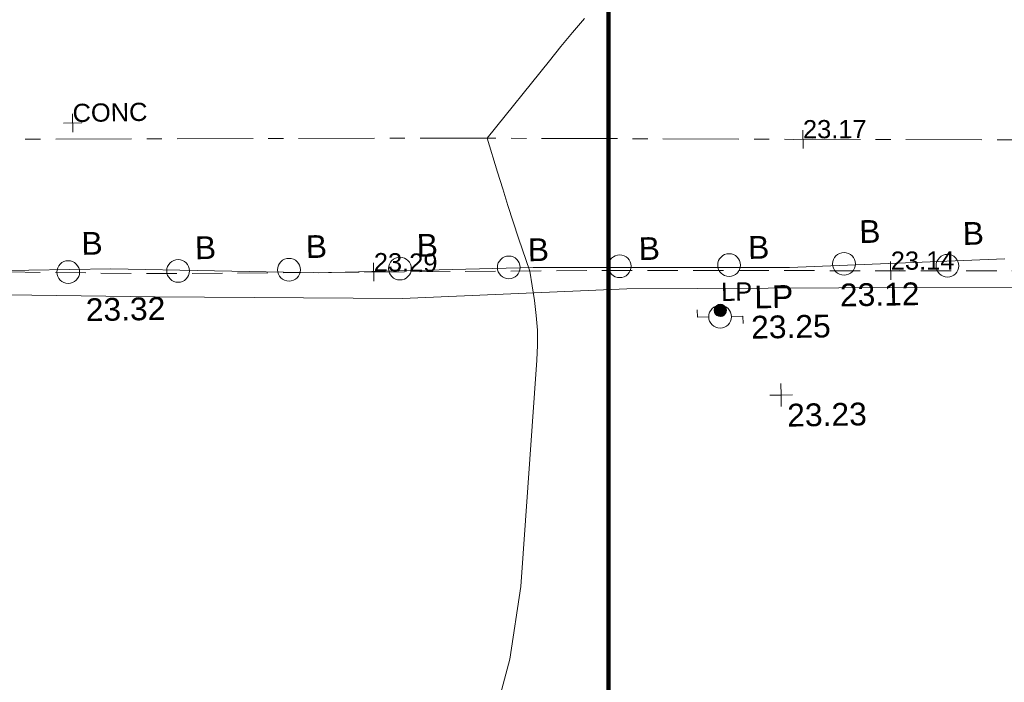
# Model space of a CAD drawing. Header units: millimetres. Extents: x -287732 to 520720, y -103372 to 287754.
# Tile 6 of 256: x -226877 to -210665, y -43230 to -32318. Entities that reach past the tile are written whole.
import ezdxf

# ---------------------------------------------------------------- set-up
doc = ezdxf.new("R2010")
doc.units = ezdxf.units.MM
for name, pattern in [('IMPORT-CENTER _6_', [2000, 1250, -250, 250, -250]), ('IMPORT-DASHED _2_', [750, 500, -250]), ('IMPORT-UG_ELEC_STREET LIGHTING_QLB2 _2_', [2700, 1500, -300.0000000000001, 0, -250, 150, -300.0000000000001, 0, -200])]:
    doc.linetypes.add(name, pattern=pattern)
for name, color, linetype, lineweight, true_color in [('00_TOPO_FURN_BOLLARD', 7, 'Continuous', 9, 0x666666), ('00_TOPO_FURN_LAMP_POST', 7, 'Continuous', 9, 0x666666), ('00_TOPO_LEVEL_SPOT', 7, 'Continuous', 9, 0x666666), ('00_UAV_FORM_LINES', 7, 'Continuous', 9, 0x666666), ('12333-PUM-2D-U-0001-C01 - Rev2_REVIT IMPORT_dwg', 7, 'Continuous', 9, 0x767676), ('A_RHA_Line', 7, 'Continuous', 9, 0x00a600), ('CONTOURS_MINOR', 7, 'Continuous', 9, 0x00a5a5), ('LAMPPOST', 6, 'Continuous', 9, 0xff00ff), ('LAMPPOST_TXT', 6, 'Continuous', 9, 0xff00ff), ('ROAD_CROWNLINE', 7, 'IMPORT-CENTER _6_', 9, 0xa500a5), ('ROAD_CROWNLINE_LVL', 7, 'Continuous', 9, 0xa500a5)]:
    doc.layers.add(name, color=color, linetype=linetype, lineweight=lineweight, true_color=true_color)
for name, color, linetype, lineweight in [('00_TOPO_ROAD_EDGE', 7, 'Continuous', 9), ('CHANGE_OF_SURFACE', 7, 'IMPORT-DASHED _2_', 9), ('CHANGE_OF_SURFACE_LVL', 7, 'Continuous', 9), ('Text', 7, 'Continuous', 9), ('TEXT_TXT', 7, 'Continuous', 9)]:
    doc.layers.add(name, color=color, linetype=linetype, lineweight=lineweight)
doc.styles.add('Arial_3', font='arial.ttf', dxfattribs={"height": 299.9999999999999})
doc.styles.add('Swis721 Lt BT_2', font='swissl.ttf', dxfattribs={"height": 375})

# ---------------------------------------------------------------- blocks, each defined once
blk = doc.blocks.new('12333-PUM-2D-U-0001-C01 - Rev2_REVIT IMPORT_dwg_MSL_Bollard_2-2077182-Site Location Plan Proposed')
at = {"layer": '00_TOPO_FURN_BOLLARD', "color": 254, "true_color": 0xcccccc}
blk.add_circle((0, 0), 62.50000000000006, dxfattribs=at)
blk = doc.blocks.new('12333-PUM-2D-U-0001-C01 - Rev2_REVIT IMPORT_dwg_MSL_Lamp_Post_SYM-2077199-Site Location Plan Proposed')
at = {"layer": '00_TOPO_FURN_LAMP_POST', "color": 254, "true_color": 0xcccccc, "flags": 128}
for points in [[(-500.1060478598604, 0), (-1000.212095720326, 0), (-1000.212095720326, 316.7338303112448)], [(500.1060478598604, 0), (1000.21209571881, 0), (1000.21209571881, -316.7338303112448)]]:
    blk.add_lwpolyline(points, dxfattribs=at)
at = {"layer": '00_TOPO_FURN_LAMP_POST', "color": 254, "true_color": 0xcccccc}
blk.add_circle((0, 0), 500.1060478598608, dxfattribs=at)
blk = doc.blocks.new('12333-PUM-2D-U-0001-C01 - Rev2_REVIT IMPORT_dwg_MM-2077200-Site Location Plan Proposed')
at = {"layer": '00_TOPO_LEVEL_SPOT', "color": 254, "true_color": 0xcccccc, "flags": 128}
for points in [[(500.0000000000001, 0), (0, 0), (0, 500.0000000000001)], [(0, -500.0000000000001), (0, 0), (-500.0000000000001, 0)]]:
    blk.add_lwpolyline(points, dxfattribs=at)
blk = doc.blocks.new('12333-PUM-2D-U-0001-C01 - Rev2_REVIT IMPORT_dwg_MGS62954_T2_Galway_ITM_3d_Rev1-2077680-Site Location Plan Proposed')
at = {"layer": '00_TOPO_ROAD_EDGE', "color": 254, "true_color": 0xcccccc, "flags": 128}
blk.add_lwpolyline([(533656400.0000002, 725523180.0000001), (533658760.0000001, 725523160.0000002), (533660800.0000002, 725523120.0000002), (533662570.0000001, 725523110.0000001), (533664760.0000002, 725523030.0000002), (533666430.0000002, 725523010.0000002), (533668280.0000002, 725522990.0000001), (533672601.2760656, 725522944.9793988), (533675983.3298423, 725522937.8692724), (533679391.957478, 725522817.1548475), (533682934.1717017, 725522841.5742751), (533687156.3618909, 725522768.2754226), (533690703.0704798, 725522846.6185213)], dxfattribs=at)
at = {"layer": '00_UAV_FORM_LINES', "color": 254, "true_color": 0xcccccc, "flags": 128}
blk.add_lwpolyline([(533671420.4330001, 725522630.925), (533676702.4330001, 725522468.925), (533680776.4330001, 725522369.925), (533684472.4330001, 725522461.9250002), (533687960.4330001, 725522417.9250002), (533692184.4330002, 725522348.9250001), (533694302.4330001, 725522245.925), (533697704.4330001, 725522110.925), (533701453.433, 725522132.925), (533704272.433, 725522061.925), (533707237.4330039, 725522147.9250001)], dxfattribs=at)
for name, p, xscale, yscale, zscale in [('12333-PUM-2D-U-0001-C01 - Rev2_REVIT IMPORT_dwg_MSL_Bollard_2-2077182-Site Location Plan Proposed', (533675279.2991744, 725522899.0049778), 3, 3, 3), ('12333-PUM-2D-U-0001-C01 - Rev2_REVIT IMPORT_dwg_MSL_Bollard_2-2077182-Site Location Plan Proposed', (533677088.870765, 725522886.6907136), 3, 3, 3), ('12333-PUM-2D-U-0001-C01 - Rev2_REVIT IMPORT_dwg_MSL_Bollard_2-2077182-Site Location Plan Proposed', (533678915.04393, 725522874.2634742), 3, 3, 3), ('12333-PUM-2D-U-0001-C01 - Rev2_REVIT IMPORT_dwg_MSL_Bollard_2-2077182-Site Location Plan Proposed', (533680741.2170948, 725522861.8362353), 3, 3, 3), ('12333-PUM-2D-U-0001-C01 - Rev2_REVIT IMPORT_dwg_MSL_Bollard_2-2077182-Site Location Plan Proposed', (533682534.1871114, 725522849.6349459), 3, 3, 3), ('12333-PUM-2D-U-0001-C01 - Rev2_REVIT IMPORT_dwg_MSL_Bollard_2-2077182-Site Location Plan Proposed', (533684360.3602763, 725522837.2077066), 3, 3, 3), ('12333-PUM-2D-U-0001-C01 - Rev2_REVIT IMPORT_dwg_MSL_Bollard_2-2077182-Site Location Plan Proposed', (533686161.6310798, 725522824.9499297), 3, 3, 3), ('12333-PUM-2D-U-0001-C01 - Rev2_REVIT IMPORT_dwg_MSL_Bollard_2-2077182-Site Location Plan Proposed', (533688054.2105417, 725522812.0707911), 3, 3, 3), ('12333-PUM-2D-U-0001-C01 - Rev2_REVIT IMPORT_dwg_MSL_Bollard_2-2077182-Site Location Plan Proposed', (533689756.9482644, 725522750.5950165), 3, 3, 3), ('12333-PUM-2D-U-0001-C01 - Rev2_REVIT IMPORT_dwg_MSL_Lamp_Post_SYM-2077199-Site Location Plan Proposed', (533685999.0010484, 725521977.0899099), 0.375, 0.375, 0.375), ('12333-PUM-2D-U-0001-C01 - Rev2_REVIT IMPORT_dwg_MM-2077200-Site Location Plan Proposed', (533686980.0000001, 725520670.0000001), 0.375, 0.375, 0.375)]:
    blk.add_blockref(name, p, dxfattribs=dict(xscale=xscale, yscale=yscale, zscale=zscale))
at = {"layer": '00_TOPO_FURN_BOLLARD', "char_height": 375, "width": 398.9072968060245, "attachment_point": 1, "line_spacing_factor": 1.005061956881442, "style": 'Swis721 Lt BT_2'}
for insert in [(533675504.4145014, 725523553.4186856), (533688313.8496374, 725523525.2598784), (533677371.6290848, 725523448.9309986), (533679197.8022497, 725523436.5037593), (533681023.9754146, 725523424.0765204), (533690016.5873601, 725523463.7841036), (533682851.6235899, 725523320.2231469), (533684677.7967548, 725523307.7959077), (533686479.0675583, 725523295.5381309)]:
    blk.add_mtext('B', dxfattribs=dict(at, insert=insert))
at = {"layer": '00_TOPO_FURN_LAMP_POST', "char_height": 375, "attachment_point": 1, "line_spacing_factor": 1.005061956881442, "style": 'Swis721 Lt BT_2'}
for s, insert, width in [('LP', (533686568.4344113, 725522479.1703947), 707.5855621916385), ('23.25', (533686506.1518267, 725521981.2215515), 1495.902363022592)]:
    blk.add_mtext(s, dxfattribs=dict(at, insert=insert, width=width))
at = {"layer": '00_TOPO_LEVEL_SPOT', "insert": (533687075.0808528, 725520522.6102246), "char_height": 375, "width": 1495.902363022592, "attachment_point": 1, "line_spacing_factor": 1.005061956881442, "style": 'Swis721 Lt BT_2'}
blk.add_mtext('23.23', dxfattribs=at)
at = {"layer": '00_TOPO_ROAD_EDGE', "color": 251, "true_color": 0x666666, "char_height": 375, "width": 1495.902363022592, "attachment_point": 1, "line_spacing_factor": 1.005061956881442, "style": 'Swis721 Lt BT_2'}
for s, insert in [('23.32', (533675556.7339985, 725522460.7391081)), ('23.12', (533687977.1250023, 725522486.2722741))]:
    blk.add_mtext(s, dxfattribs=dict(at, insert=insert))
blk = doc.blocks.new('12333-PUM-2D-U-0001-C01 - Rev2_REVIT IMPORT_dwg_SPOT-2077713-Site Location Plan Proposed')
at = {"layer": 'Text', "color": 253, "true_color": 0xaaaaaa}
for p, q in [((-500.0000000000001, 0), (500.0000000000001, 0)), ((0, 500.0000000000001), (0, -500.0000000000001))]:
    blk.add_line(p, q, dxfattribs=at)
blk = doc.blocks.new('12333-PUM-2D-U-0001-C01 - Rev2_REVIT IMPORT_dwg_MH_CIR2-2077688-Site Location Plan Proposed')
at = {"layer": 'LAMPPOST', "color": 211, "true_color": 0xffaaff}
for p, q in [((-499.0000000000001, -33), (33.00000000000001, 499.0000000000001)), ((-496.0000000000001, 60.00000000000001), (-60.00000000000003, 496.0000000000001)), ((-488.0000000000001, -111), (111, 488.0000000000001)), ((-467.0000000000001, -180), (180, 467.0000000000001)), ((-467.0000000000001, 179), (-179, 467.0000000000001)), ((-438.0000000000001, -241), (241, 438.0000000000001)), ((-403, -296), (296, 403)), ((-362, -345), (345.0000000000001, 362.0000000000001)), ((-315, -388.0000000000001), (388.0000000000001, 315)), ((-263.0000000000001, -425), (425, 263.0000000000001)), ((-204, -456), (455.9999999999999, 203.9999999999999)), ((-138, -480.0000000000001), (480, 138)), ((-64, -496.0000000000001), (496.0000000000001, 64)), ((22, -500.0000000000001), (500.0000000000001, -22.00000000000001)), ((128, -483.0000000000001), (483.0000000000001, -128)), ((305.0000000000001, -396.0000000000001), (396.0000000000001, -305.0000000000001))]:
    blk.add_line(p, q, dxfattribs=at)
at = {"layer": 'LAMPPOST', "color": 211, "true_color": 0xffaaff, "flags": 128}
blk.add_lwpolyline([(475.0000000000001, -154), (500.0000000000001, 0), (475.0000000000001, 154), (404.0000000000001, 293), (293, 404.0000000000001), (154, 475.0000000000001), (0, 500.0000000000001), (-154, 475.0000000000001), (-293, 404.0000000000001), (-404.0000000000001, 293), (-475.0000000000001, 154), (-500.0000000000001, 0), (-475.0000000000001, -154), (-404.0000000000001, -293), (-293, -404.0000000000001), (-154, -475.0000000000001), (0, -500.0000000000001), (154, -475.0000000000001), (293, -404.0000000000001), (404.0000000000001, -293)], close=True, dxfattribs=at)
blk = doc.blocks.new('12333-PUM-2D-U-0001-C01 - Rev2_REVIT IMPORT_dwg_SPOT-2077769-Site Location Plan Proposed')
at = {"layer": 'CHANGE_OF_SURFACE_LVL', "color": 253, "true_color": 0xaaaaaa}
for p, q in [((-500.0000000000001, 0), (500.0000000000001, 0)), ((0, 500.0000000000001), (0, -500.0000000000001))]:
    blk.add_line(p, q, dxfattribs=at)
blk = doc.blocks.new('12333-PUM-2D-U-0001-C01 - Rev2_REVIT IMPORT_dwg_SPOT-2077774-Site Location Plan Proposed')
at = {"layer": 'ROAD_CROWNLINE_LVL', "color": 254, "true_color": 0xe1aae1}
for p, q in [((-500.0000000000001, 0), (500.0000000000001, 0)), ((0, 500.0000000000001), (0, -500.0000000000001))]:
    blk.add_line(p, q, dxfattribs=at)
blk = doc.blocks.new('12333-PUM-2D-U-0001-C01 - Rev2_REVIT IMPORT_dwg-1620468-Site Location Plan Proposed')
at = {"layer": 'CHANGE_OF_SURFACE', "color": 253, "true_color": 0xaaaaaa, "flags": 128}
blk.add_lwpolyline([(-21409.7088528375, -95024.19184514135), (-21150.10447439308, -95182.0593725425), (-18502.14712868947, -95805.21797121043), (-18225.86288198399, -95357.63749154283), (-16789.18479976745, -95595.24194372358), (-16744.97932032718, -96269.3755056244), (-14243.6269432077, -96421.09520873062), (-11146.03735262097, -96719.38161365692), (-9287.483598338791, -96834.10715404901), (-7038.863006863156, -96639.07373556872), (-1394.366419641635, -97132.39355885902), (1806.47615715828, -97304.48186956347), (5535.056219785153, -97132.39355885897), (9389.834376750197, -97086.50334272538), (13089.73305381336, -97201.22888311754), (13594.52543174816, -96099.86369579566), (13869.8667284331, -94585.48656257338), (14363.18655195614, -92646.62492973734), (27366.56348791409, -92832.39947806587), (28836.39567962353, -92815.82242331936), (28823.69409152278, -93584.3277854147), (29680.21964305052, -93595.9024551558), (29684.85959782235, -92831.87553775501), (35522.47444668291, -93003.69571079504), (42935.58238574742, -93082.5819834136), (52549.58267009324, -93254.67029411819), (60637.73326727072, -93438.23115865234), (70045.22757907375, -93564.42925299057), (79590.39253916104, -93753.7263947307), (89646.08615415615, -93983.17747563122), (89998.77107609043, -95735.27139390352)], dxfattribs=at)
at = {"layer": 'CONTOURS_MINOR', "color": 254, "true_color": 0xaae1e1, "flags": 128}
blk.add_lwpolyline([(42770.5565468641, -88929.67935977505), (42571.30833831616, -89155.40355595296), (42375.22309203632, -89383.88077099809), (42181.24648800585, -89614.1933320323), (41137.79148331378, -90870.76706474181), (41297.41622111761, -91435.39379921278), (41376.28291838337, -91709.31533758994), (41456.90281002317, -91982.71069535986), (41540.15249363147, -92255.31678332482), (41625.15537114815, -92527.39669044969), (41797.7914835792, -93070.76706469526), (41866.24995723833, -93559.37430681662), (41892.00502890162, -93803.892183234), (41906.58276283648, -94048.69265970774), (41904.39449017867, -94293.91703708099), (41891.02887932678, -94539.42401439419), (41560.03292265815, -98263.48853763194), (41356.45574890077, -99456.13334840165), (41034.05143367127, -100604.959177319)], dxfattribs=at)
at = {"layer": 'ROAD_CROWNLINE', "color": 254, "true_color": 0xe1aae1, "flags": 128}
blk.add_lwpolyline([(249005.8644351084, -92725.2641448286), (244452.7000512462, -94206.14770636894), (233556.0493661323, -94382.9696243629), (213354.145256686, -93697.78469263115), (191428.2274483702, -93432.55181610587), (168463.4808728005, -92924.1888026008), (161119.0984302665, -92829.82842857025), (147819.5219684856, -92658.95592560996), (134837.1275247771, -92303.77720983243), (124390.617859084, -92017.97647366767), (104166.61100951, -91620.1271587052), (79168.41237922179, -91354.89428194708), (65619.43292734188, -91288.58606284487), (52755.63840637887, -91111.76414496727), (39913.94662542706, -90846.53126820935), (23027.45347493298, -90603.40113099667), (4969.515118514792, -90095.03811749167), (-7098.580772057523, -89785.59976140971), (-12602.16296347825, -89763.49702151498), (-16470.14241560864, -88901.49017248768), (-19409.80679926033, -87265.88743273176), (-21200.12871723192, -85365.051816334), (-21239.58346818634, -85277.7150860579)], dxfattribs=at)
blk.add_blockref('12333-PUM-2D-U-0001-C01 - Rev2_REVIT IMPORT_dwg_MGS62954_T2_Galway_ITM_3d_Rev1-2077680-Site Location Plan Proposed', (-533641079.6498471, -725615854.3561786))
for name, p, xscale, yscale, zscale in [('12333-PUM-2D-U-0001-C01 - Rev2_REVIT IMPORT_dwg_SPOT-2077713-Site Location Plan Proposed', (34316.17933674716, -90502.51295790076), 0.3, 0.3, 0.3), ('12333-PUM-2D-U-0001-C01 - Rev2_REVIT IMPORT_dwg_SPOT-2077774-Site Location Plan Proposed', (46334.79251596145, -90979.14770664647), 0.3, 0.3, 0.3), ('12333-PUM-2D-U-0001-C01 - Rev2_REVIT IMPORT_dwg_SPOT-2077769-Site Location Plan Proposed', (39229.02841656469, -93043.1388472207), 0.3, 0.3, 0.3), ('12333-PUM-2D-U-0001-C01 - Rev2_REVIT IMPORT_dwg_SPOT-2077769-Site Location Plan Proposed', (47742.58252803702, -93168.62613905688), 0.3, 0.3, 0.3), ('12333-PUM-2D-U-0001-C01 - Rev2_REVIT IMPORT_dwg_MH_CIR2-2077688-Site Location Plan Proposed', (44925.2620037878, -93773.0306731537), 0.2, 0.2, 0.2)]:
    blk.add_blockref(name, p, dxfattribs=dict(xscale=xscale, yscale=yscale, zscale=zscale))
at = {"layer": 'CHANGE_OF_SURFACE_LVL', "char_height": 299.9999999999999, "width": 1256.112065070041, "attachment_point": 1, "line_spacing_factor": 0.9417779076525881, "style": 'Arial_3'}
for s, insert, rotation in [('23.29', (39237.8560874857, -92728.28072220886), 358.3874489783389), ('23.14', (47746.92114032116, -92853.68572535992), 359.2124757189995)]:
    blk.add_mtext(s, dxfattribs=dict(at, insert=insert, rotation=rotation))
at = {"layer": 'LAMPPOST_TXT', "insert": (44942.64103425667, -93319.06593294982), "char_height": 299.9999999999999, "width": 613.3646633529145, "attachment_point": 1, "line_spacing_factor": 0.9417779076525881, "style": 'Arial_3'}
blk.add_mtext('LP', dxfattribs=at)
at = {"layer": 'ROAD_CROWNLINE_LVL', "insert": (46339.1211406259, -90664.18572561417), "char_height": 299.9999999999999, "width": 1256.112065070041, "attachment_point": 1, "rotation": 359.2124757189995, "line_spacing_factor": 0.9417779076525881, "style": 'Arial_3'}
blk.add_mtext('23.17', dxfattribs=at)
at = {"layer": 'TEXT_TXT', "insert": (34316.17933674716, -90187.50186294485), "char_height": 299.9999999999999, "width": 1469.136918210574, "attachment_point": 1, "line_spacing_factor": 0.9417779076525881, "style": 'Arial_3'}
blk.add_mtext('CONC', dxfattribs=at)

msp = doc.modelspace()

# ---------------------------------------------------------------- linework, layer by layer
at = {"layer": 'A_RHA_Line', "color": 1, "lineweight": 140, "true_color": 0xff0000}
msp.add_line((-217181.9150624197, -73821.34774565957), (-217181.9150624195, 45632.01276412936), dxfattribs=at)

# ---------------------------------------------------------------- block references
at = {"layer": '12333-PUM-2D-U-0001-C01 - Rev2_REVIT IMPORT_dwg', "color": 254, "linetype": 'IMPORT-UG_ELEC_STREET LIGHTING_QLB2 _2_', "true_color": 0xffd4d4, "rotation": 0.9999999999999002}
msp.add_blockref('12333-PUM-2D-U-0001-C01 - Rev2_REVIT IMPORT_dwg-1620468-Site Location Plan Proposed', (-261895.0770586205, 55869.5817132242), dxfattribs=at)

doc.saveas('drawing.dxf')
